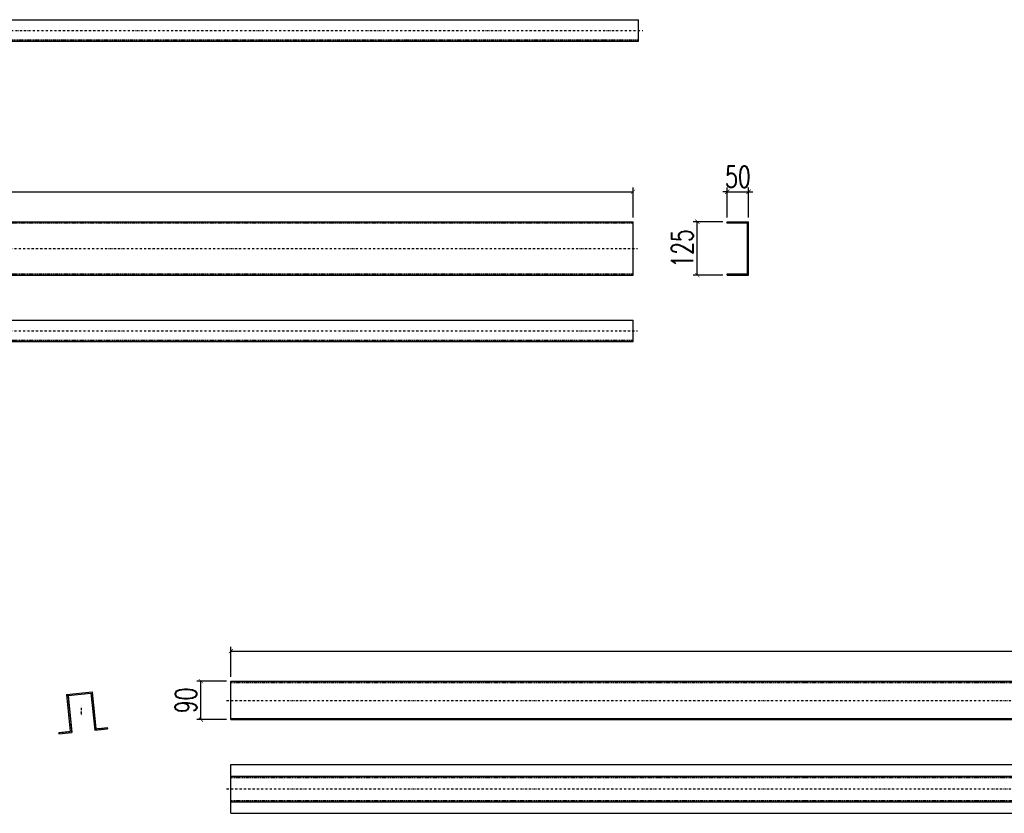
# Model space of a CAD drawing. Header units: feet. Extents: x -13577 to 173285, y -65833 to 34873.
# Tile 87 of 127: x 78324 to 80625, y -58051 to -56196. Entities that reach past the tile are written whole.
import ezdxf

# ---------------------------------------------------------------- set-up
doc = ezdxf.new("R2010")
doc.units = ezdxf.units.FT
doc.header["$LTSCALE"] = 10
doc.header["$MEASUREMENT"] = 0
doc.linetypes.add('DASHDOT', pattern=[1, 0.5, -0.25, 0, -0.25])
doc.linetypes.add('HIDDEN', pattern=[0.375, 0.25, -0.125])
doc.layers.get('0').update_dxf_attribs({"linetype": 'CONTINUOUS'})
doc.layers.get('Defpoints').update_dxf_attribs({"linetype": 'CONTINUOUS'})
for name, color, linetype in [('A', 2, 'DASHDOT'), ('FORIR', 4, 'CONTINUOUS'), ('G', 3, 'CONTINUOUS'), ('TR', 6, 'HIDDEN'), ('TXT1', 7, 'CONTINUOUS')]:
    doc.layers.add(name, color=color, linetype=linetype)
doc.styles.add('1', font='romans.shx', dxfattribs={"width": 0.7, "height": 50})
doc.dimstyles.get("Standard").update_dxf_attribs({"dimtxt": 50, "dimasz": 1, "dimexe": 1, "dimexo": 1, "dimgap": 1, "dimtad": 1, "dimdec": 0, "dimdsep": 46, "dimtxsty": '1', "dimblk": 'ARCHTICK', "dimcen": 3, "dimclrd": 1, "dimclre": 1, "dimclrt": 3, "dimadec": 0, "dimazin": 0, "dimtfac": 1, "dimtdec": 0, "dimtix": 1, "dimtmove": 0, "dimatfit": 3, "dimfxl": 0, "dimtolj": 1, "dimarcsym": 0})

# ---------------------------------------------------------------- blocks, each defined once
blk = doc.blocks.new('3D_INFOPOS')
blk.add_point((0, 0))
at = {"layer": 'FORIR', "flags": 1}
for tag, p in [('POS_PEZ', (7.6, -4.3)), ('MAT_PRO', (7.6, -11.9))]:
    blk.add_attdef(tag, p, '', height=5.26, dxfattribs=at)
blk = doc.blocks.new('3D_INFOM')
blk.add_point((0, 0))
at = {"layer": 'FORIR', "flags": 1}
for tag, p in [('MARK', (7.55, -4.31)), ('NUM_DIS', (7.55, -11.68)), ('NOT_PEZ', (45.73, -11.68)), ('QTA_PEZ', (7.55, -18.55)), ('TIP_PEZ', (45.73, -18.55)), ('TRA_PEZ', (7.55, -26.33)), ('COS_PEZ', (45.73, -26.33)), ('DES_PEZ', (7.55, -33.75))]:
    blk.add_attdef(tag, p, '', height=5, dxfattribs=at)
blk = doc.blocks.new('_ArchTick')
at = {"color": 0, "linetype": 'ByBlock', "const_width": 0.15}
blk.add_lwpolyline([(-0.5, -0.5), (0.5, 0.5)], dxfattribs=at)
blk = doc.blocks.new('*D633')
at = {"layer": 'Defpoints', "color": 0}
for p in [(82929.9, -57672.2), (78817.4, -57742.2), (82929.9, -57742.2)]:
    blk.add_point(p, dxfattribs=at)
at = {"layer": 'TXT1', "color": 1, "lineweight": -2, "transparency": 16777216}
for p, q in [((78817.4, -57732.2), (78817.4, -57662.2)), ((78817.4, -57672.2), (82929.9, -57672.2)), ((82929.9, -57732.2), (82929.9, -57662.2))]:
    blk.add_line(p, q, dxfattribs=at)
at = {"layer": 'TXT1', "color": 1, "lineweight": -2, "transparency": 16777216, "xscale": 10, "yscale": 10, "zscale": 10, "rotation": 180}
blk.add_blockref('_ArchTick', (78817.4, -57672.2), dxfattribs=at)
at = {"layer": 'TXT1', "color": 1, "lineweight": -2, "transparency": 16777216, "xscale": 10, "yscale": 10, "zscale": 10}
blk.add_blockref('_ArchTick', (82929.9, -57672.2), dxfattribs=at)
at = {"layer": 'TXT1', "color": 3, "transparency": 16777216, "insert": (80873.6, -57637.2), "char_height": 50, "attachment_point": 5, "style": '1'}
blk.add_mtext('\\A1;4113', dxfattribs=at)
blk = doc.blocks.new('*D634')
at = {"layer": 'Defpoints', "color": 0}
for p in [(78747.4, -57742.2), (78817.4, -57742.2), (78817.4, -57832.2)]:
    blk.add_point(p, dxfattribs=at)
at = {"layer": 'TXT1', "color": 1, "lineweight": -2, "transparency": 16777216}
for p, q in [((78807.4, -57742.2), (78737.4, -57742.2)), ((78747.4, -57832.2), (78747.4, -57742.2)), ((78807.4, -57832.2), (78737.4, -57832.2))]:
    blk.add_line(p, q, dxfattribs=at)
at = {"layer": 'TXT1', "color": 1, "lineweight": -2, "transparency": 16777216, "xscale": 10, "yscale": 10, "zscale": 10}
for p, rotation in [((78747.4, -57742.2), 90), ((78747.4, -57832.2), 270)]:
    blk.add_blockref('_ArchTick', p, dxfattribs=dict(at, rotation=rotation))
at = {"layer": 'TXT1', "color": 3, "transparency": 16777216, "insert": (78712.4, -57787.2), "char_height": 50, "attachment_point": 5, "rotation": 90, "style": '1'}
blk.add_mtext('\\A1;90', dxfattribs=at)
blk = doc.blocks.new('*D1051')
at = {"layer": 'Defpoints', "color": 0}
for p in [(79757.5, -56598.1), (74887.3, -56668.1), (79757.5, -56668.1)]:
    blk.add_point(p, dxfattribs=at)
at = {"layer": 'TXT1', "color": 1, "lineweight": -2, "transparency": 16777216}
for p, q in [((74887.3, -56658.1), (74887.3, -56588.1)), ((79757.5, -56658.1), (79757.5, -56588.1)), ((74887.3, -56598.1), (79757.5, -56598.1))]:
    blk.add_line(p, q, dxfattribs=at)
at = {"layer": 'TXT1', "color": 1, "lineweight": -2, "transparency": 16777216, "xscale": 10, "yscale": 10, "zscale": 10, "rotation": 180}
blk.add_blockref('_ArchTick', (74887.3, -56598.1), dxfattribs=at)
at = {"layer": 'TXT1', "color": 1, "lineweight": -2, "transparency": 16777216, "xscale": 10, "yscale": 10, "zscale": 10}
blk.add_blockref('_ArchTick', (79757.5, -56598.1), dxfattribs=at)
at = {"layer": 'TXT1', "color": 3, "transparency": 16777216, "insert": (77322.4, -56563.1), "char_height": 50, "attachment_point": 5, "style": '1'}
blk.add_mtext('\\A1;4870', dxfattribs=at)
blk = doc.blocks.new('*D1053')
at = {"layer": 'Defpoints', "color": 0}
for p in [(80027.5, -56598.1), (79977.5, -56668.1), (80027.5, -56668.1)]:
    blk.add_point(p, dxfattribs=at)
at = {"layer": 'TXT1', "color": 1, "lineweight": -2, "transparency": 16777216}
for p, q in [((79977.5, -56658.1), (79977.5, -56588.1)), ((80027.5, -56658.1), (80027.5, -56588.1)), ((79977.5, -56598.1), (79967.5, -56598.1)), ((79977.5, -56598.1), (80027.5, -56598.1)), ((80027.5, -56598.1), (80037.5, -56598.1))]:
    blk.add_line(p, q, dxfattribs=at)
at = {"layer": 'TXT1', "color": 1, "lineweight": -2, "transparency": 16777216, "xscale": 10, "yscale": 10, "zscale": 10}
blk.add_blockref('_ArchTick', (79977.5, -56598.1), dxfattribs=at)
at = {"layer": 'TXT1', "color": 1, "lineweight": -2, "transparency": 16777216, "xscale": 10, "yscale": 10, "zscale": 10, "rotation": 180}
blk.add_blockref('_ArchTick', (80027.5, -56598.1), dxfattribs=at)
at = {"layer": 'TXT1', "color": 3, "transparency": 16777216, "insert": (80002.5, -56563.1), "char_height": 50, "attachment_point": 5, "style": '1'}
blk.add_mtext('\\A1;50', dxfattribs=at)
blk = doc.blocks.new('*D1054')
at = {"layer": 'Defpoints', "color": 0}
for p in [(79907.5, -56668.1), (79977.5, -56668.1), (79977.5, -56793.1)]:
    blk.add_point(p, dxfattribs=at)
at = {"layer": 'TXT1', "color": 1, "lineweight": -2, "transparency": 16777216}
for p, q in [((79967.5, -56668.1), (79897.5, -56668.1)), ((79907.5, -56793.1), (79907.5, -56668.1)), ((79967.5, -56793.1), (79897.5, -56793.1))]:
    blk.add_line(p, q, dxfattribs=at)
at = {"layer": 'TXT1', "color": 1, "lineweight": -2, "transparency": 16777216, "xscale": 10, "yscale": 10, "zscale": 10}
for p, rotation in [((79907.5, -56668.1), 90), ((79907.5, -56793.1), 270)]:
    blk.add_blockref('_ArchTick', p, dxfattribs=dict(at, rotation=rotation))
at = {"layer": 'TXT1', "color": 3, "transparency": 16777216, "insert": (79872.5, -56730.6), "char_height": 50, "attachment_point": 5, "rotation": 90, "style": '1'}
blk.add_mtext('\\A1;125', dxfattribs=at)

msp = doc.modelspace()

# ---------------------------------------------------------------- linework, layer by layer
at = {"layer": 'A'}
for p, q in [((74910.1, -56221), (79780.1, -56221)), ((74877.3, -56730.6), (79767.5, -56730.6)), ((74877.3, -56923.1), (79767.5, -56923.1)), ((78807.4, -57787.2), (82939.9, -57787.2)), ((78467.7, -57804.8), (78467.7, -57824.9)), ((78807.4, -57994.1), (82939.9, -57994.1))]:
    msp.add_line(p, q, dxfattribs=at)
for p in [(79977.5, -56671.1), (78817.4, -57745.2), (78436.7, -57775.8), (78817.4, -58021.1)]:
    msp.add_point(p, dxfattribs=at)
at = {"layer": 'G'}
for p, q in [((74920.1, -56196), (79770.1, -56196)), ((79770.1, -56246), (79770.1, -56196)), ((74920.1, -56246), (79770.1, -56246)), ((74887.3, -56668.1), (79757.5, -56668.1)), ((79757.5, -56793.1), (79757.5, -56668.1)), ((79977.5, -56668.1), (80027.5, -56668.1)), ((79977.5, -56671.1), (79977.5, -56668.1)), ((79977.5, -56671.1), (80024.5, -56671.1)), ((80024.5, -56790.1), (80024.5, -56671.1)), ((80027.5, -56793.1), (80027.5, -56668.1)), ((74887.3, -56793.1), (79757.5, -56793.1)), ((79977.5, -56790.1), (80024.5, -56790.1)), ((79977.5, -56793.1), (79977.5, -56790.1)), ((79977.5, -56793.1), (80027.5, -56793.1)), ((74887.3, -56898.1), (79757.5, -56898.1)), ((79757.5, -56948.1), (79757.5, -56898.1)), ((74887.3, -56948.1), (79757.5, -56948.1)), ((78817.4, -57832.2), (78817.4, -57742.2)), ((78817.4, -57742.2), (82929.9, -57742.2)), ((78433.4, -57773), (78493.1, -57767.1)), ((78433.4, -57773.1), (78433.4, -57773)), ((78433.4, -57773), (78442, -57859.6)), ((78436.7, -57775.8), (78490.3, -57770.4)), ((78436.7, -57775.8), (78490.3, -57770.4)), ((78436.7, -57775.8), (78445.3, -57862.3)), ((78490.3, -57770.4), (78499, -57857)), ((78490.3, -57770.4), (78490.3, -57770.4)), ((78493.1, -57767.1), (78501.7, -57853.6)), ((78817.4, -57829.1), (82929.9, -57829.1)), ((78817.4, -57832.2), (82929.9, -57832.2)), ((78499, -57856.9), (78528.8, -57853.9)), ((78499, -57857), (78528.8, -57854)), ((78499, -57857), (78499, -57856.9)), ((78501.7, -57853.6), (78528.5, -57850.9)), ((78528.5, -57850.9), (78528.8, -57853.9)), ((78528.8, -57854), (78528.8, -57853.9)), ((78415.2, -57862.2), (78442, -57859.6)), ((78415.2, -57862.3), (78415.2, -57862.2)), ((78415.2, -57862.2), (78415.5, -57865.3)), ((78415.2, -57862.3), (78415.5, -57865.3)), ((78415.5, -57865.3), (78445.3, -57862.3)), ((78415.5, -57865.3), (78445.3, -57862.3)), ((78415.5, -57865.3), (78415.5, -57865.3)), ((78445.3, -57862.3), (78445.3, -57862.3)), ((78817.4, -57937.2), (82929.9, -57937.2)), ((78817.4, -58051.1), (78817.4, -57937.2)), ((78817.4, -57964.1), (82929.9, -57964.1)), ((78817.4, -58024.1), (82929.9, -58024.1)), ((78817.4, -58051.1), (82929.9, -58051.1))]:
    msp.add_line(p, q, dxfattribs=at)
for p in [(79977.5, -56671.1), (78817.4, -57745.2), (78436.7, -57775.8), (78817.4, -58021.1)]:
    msp.add_point(p, dxfattribs=at)
at = {"layer": 'TR'}
for p, q in [((74920.1, -56242.9), (79770.1, -56242.9)), ((74887.3, -56671.1), (79757.5, -56671.1)), ((74887.3, -56790.1), (79757.5, -56790.1)), ((74887.3, -56945.1), (79757.5, -56945.1)), ((78817.4, -57745.2), (82929.9, -57745.2)), ((78433.4, -57773.1), (78433.4, -57773)), ((78436.7, -57775.8), (78436.7, -57775.8)), ((78436.7, -57775.8), (78436.7, -57775.8)), ((78436.7, -57775.8), (78445.3, -57862.3)), ((78493.1, -57767.1), (78493.1, -57767.1)), ((78493.1, -57767.1), (78501.7, -57853.6)), ((78501.7, -57853.6), (78528.5, -57851)), ((78501.7, -57853.6), (78501.7, -57853.6)), ((78528.5, -57851), (78528.5, -57850.9)), ((78528.8, -57854), (78528.8, -57853.9)), ((78415.2, -57862.3), (78442, -57859.6)), ((78442, -57859.6), (78442, -57859.6)), ((78442, -57859.6), (78442, -57859.6)), ((78817.4, -57967.2), (82929.9, -57967.2)), ((78817.4, -58021.1), (82929.9, -58021.1))]:
    msp.add_line(p, q, dxfattribs=at)
for p in [(79977.5, -56671.1), (78817.4, -57745.2), (78436.7, -57775.8), (78817.4, -58021.1)]:
    msp.add_point(p, dxfattribs=at)

# ---------------------------------------------------------------- block references
msp.add_blockref('3D_INFOPOS', (78467.7, -57814.8))
at = {"xscale": 10, "yscale": 10, "zscale": 10}
msp.add_blockref('3D_INFOM', (78467.7, -57814.8), dxfattribs=at)

# ---------------------------------------------------------------- dimensions: what is measured, and where the dimension line sits
at = {"layer": 'TXT1'}
for base, p1, p2, picture, middle in [((79757.5, -56598.1), (74887.3, -56668.1), (79757.5, -56668.1), '*D1051', (77322.4, -56563.1)), ((80027.5, -56598.1), (79977.5, -56668.1), (80027.5, -56668.1), '*D1053', (80002.5, -56563.1)), ((82929.8912, -57672.1874), (78817.3506, -57742.1874), (82929.8912, -57742.1874), '*D633', (80873.6209, -57637.1874))]:
    dim = msp.add_linear_dim(base=base, p1=p1, p2=p2, dimstyle='Standard', override={"dimscale": 10}, dxfattribs=at)
    dim.commit()
    dim.dimension.update_dxf_attribs({"geometry": picture, "text_midpoint": middle})
for base, p1, p2, picture, middle in [((79907.5, -56668.1), (79977.5, -56793.1), (79977.5, -56668.1), '*D1054', (79872.5, -56730.6)), ((78747.4, -57742.2), (78817.4, -57832.2), (78817.4, -57742.2), '*D634', (78712.4, -57787.2))]:
    dim = msp.add_linear_dim(base=base, p1=p1, p2=p2, angle=90, dimstyle='Standard', override={"dimscale": 10}, dxfattribs=at)
    dim.commit()
    dim.dimension.update_dxf_attribs({"geometry": picture, "text_midpoint": middle})

doc.saveas('drawing.dxf')
